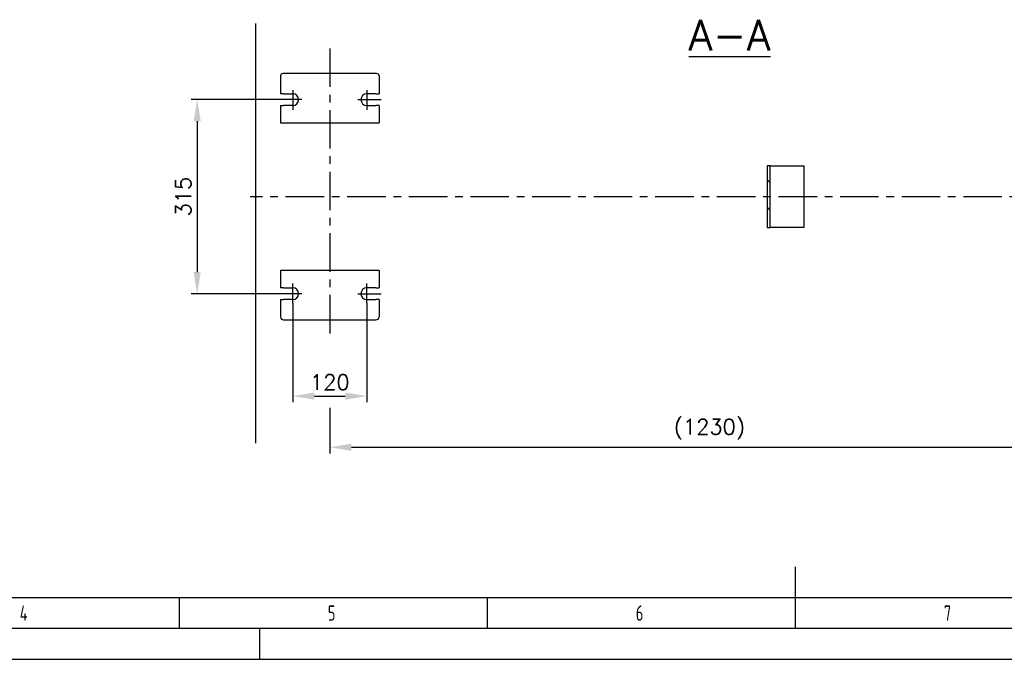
# Model space of a CAD drawing. Header units: millimetres. Extents: x 0 to 5940, y 0 to 4200.
# Tile 15 of 47: x 1710 to 3309, y 0 to 1038. Entities that reach past the tile are written whole.
import ezdxf
from ezdxf.enums import TextEntityAlignment as Align

# ---------------------------------------------------------------- set-up
doc = ezdxf.new("R2010")
doc.units = ezdxf.units.MM
doc.header["$LTSCALE"] = 50
doc.linetypes.add('MITTE', pattern=[2, 1.25, -0.25, 0.25, -0.25])
doc.layers.get('0').update_dxf_attribs({"linetype": 'CONTINUOUS'})
doc.layers.get('DEFPOINTS').update_dxf_attribs({"linetype": 'CONTINUOUS'})
for name, color, linetype in [('02-LINIE-035', 2, 'CONTINUOUS'), ('03-LINIE-050', 3, 'CONTINUOUS'), ('05-ACHSE', 1, 'MITTE'), ('06-MASSE1', 1, 'CONTINUOUS'), ('12-TEXT-050', 3, 'CONTINUOUS'), ('KSB-BLATTRAND', 2, 'CONTINUOUS')]:
    doc.layers.add(name, color=color, linetype=linetype)
doc.styles.add('ACA_NORM', font='ROMANS.SHX')
doc.styles.get("Standard").update_dxf_attribs({"font": 'ISOCP.SHX'})
doc.dimstyles.new('1-10', dxfattribs={"dimscale": 10, "dimtxt": 2.5, "dimasz": 3.5, "dimexe": 1, "dimexo": 0, "dimgap": 1, "dimtad": 1, "dimdec": 0, "dimzin": 0, "dimtxsty": 'ACA_NORM', "dimcen": 0, "dimadec": 0, "dimazin": 0, "dimtfac": 2.4, "dimtdec": 0, "dimtmove": 0, "dimatfit": 3, "dimfxl": 1, "dimtolj": 1, "dimtzin": 0, "dimarcsym": 0})

# ---------------------------------------------------------------- blocks, each defined once
blk = doc.blocks.new('*D11')
at = {"layer": '06-MASSE1', "color": 0, "lineweight": -2}
for p, q in [((2153.8, 578.3), (2153.8, 417.2)), ((2273.8, 578.3), (2273.8, 417.2)), ((2188.8, 427.2), (2238.8, 427.2))]:
    blk.add_line(p, q, dxfattribs=at)
at = {"layer": '06-MASSE1', "color": 0}
for points in [[(2188.8, 433), (2188.8, 421.4), (2153.8, 427.2)], [(2238.8, 433), (2238.8, 421.4), (2273.8, 427.2)]]:
    blk.add_solid(points, dxfattribs=at)
at = {"layer": 'DEFPOINTS', "color": 0}
for p in [(2153.8, 578.3), (2273.8, 578.3), (2273.8, 427.2)]:
    blk.add_point(p, dxfattribs=at)
at = {"layer": '06-MASSE1', "color": 0, "insert": (2213.8, 449.7), "char_height": 25, "attachment_point": 5, "style": 'ACA_NORM'}
blk.add_mtext('\\A1;120', dxfattribs=at)
blk = doc.blocks.new('*D12')
at = {"layer": '06-MASSE1', "color": 0, "lineweight": -2}
for p, q in [((2130.4, 908.4), (1988.6, 908.4)), ((1998.6, 873.4), (1998.6, 628.4)), ((2130.4, 593.4), (1988.6, 593.4))]:
    blk.add_line(p, q, dxfattribs=at)
at = {"layer": '06-MASSE1', "color": 0}
for points in [[(1992.7, 873.4), (2004.4, 873.4), (1998.6, 908.4)], [(1992.7, 628.4), (2004.4, 628.4), (1998.6, 593.4)]]:
    blk.add_solid(points, dxfattribs=at)
at = {"layer": 'DEFPOINTS', "color": 0}
for p in [(2130.4, 908.4), (1998.6, 593.4), (2130.4, 593.4)]:
    blk.add_point(p, dxfattribs=at)
at = {"layer": '06-MASSE1', "color": 0, "insert": (1976.1, 750.9), "char_height": 25, "attachment_point": 5, "rotation": 90, "style": 'ACA_NORM'}
blk.add_mtext('\\A1;315', dxfattribs=at)
blk = doc.blocks.new('*D13')
at = {"layer": '06-MASSE1', "color": 0, "lineweight": -2}
for p, q in [((3446.2, 602.9), (3446.2, 334.1)), ((2213.8, 408.2), (2213.8, 334.1)), ((2248.8, 344.1), (3411.2, 344.1))]:
    blk.add_line(p, q, dxfattribs=at)
at = {"layer": '06-MASSE1', "color": 0}
for points in [[(2248.8, 349.9), (2248.8, 338.3), (2213.8, 344.1)], [(3411.2, 349.9), (3411.2, 338.3), (3446.2, 344.1)]]:
    blk.add_solid(points, dxfattribs=at)
at = {"layer": 'DEFPOINTS', "color": 0}
for p in [(3446.2, 602.9), (2213.8, 408.2), (3446.2, 344.1)]:
    blk.add_point(p, dxfattribs=at)
at = {"layer": '06-MASSE1', "color": 0, "insert": (2830, 373.2), "char_height": 25, "attachment_point": 5, "style": 'ACA_NORM'}
blk.add_mtext('\\A1;(1230)', dxfattribs=at)
blk = doc.blocks.new('Rahmen_A2')
at = {"color": 1, "ltscale": 150}
for p, q in [((584, 10), (10, 10)), ((0, 0), (594, 0))]:
    blk.add_line(p, q, dxfattribs=at)
at = {"layer": 'KSB-BLATTRAND'}
for p, q in [((297, 5), (297, 15)), ((197, 5), (197, 10)), ((247, 5), (247, 10)), ((297, 5), (297, 10)), ((589, 5), (5, 5)), ((210, 0), (210, 5))]:
    blk.add_line(p, q, dxfattribs=at)
at = {"layer": 'KSB-BLATTRAND', "width": 0.75}
for s, p in [('4', (171.0625, 6.25)), ('5', (221.0625, 6.25)), ('6', (271.0625, 6.25)), ('7', (321.0625, 6.25))]:
    blk.add_text(s, height=2.5, dxfattribs=at).set_placement(p)

msp = doc.modelspace()

# ---------------------------------------------------------------- hatches: boundary and pattern name
at = {"layer": '02-LINIE-035'}
h = msp.add_hatch(dxfattribs=at)
h.set_pattern_fill('ANSI31', color=256, scale=254, angle=90.0002, style=0)
h.set_pattern_definition([(135.0002, (829.142, -180.05), (-22.45056, -22.45072), [])])
h.paths.add_polyline_path([(2923.8, 800.9), (2923.8, 700.9), (2928.8, 700.9), (2928.8, 800.9)])

# ---------------------------------------------------------------- linework, layer by layer
for p, q in [((2133.8, 946.9), (2133.8, 917.9)), ((2289.8, 950.9), (2137.8, 950.9)), ((2293.8, 946.9), (2293.8, 917.9)), ((2138.8, 917.9), (2133.8, 917.9)), ((2138.8, 917.9), (2153.8, 917.9)), ((2288.8, 917.9), (2273.8, 917.9)), ((2288.8, 917.9), (2293.8, 917.9)), ((2133.8, 898.9), (2133.8, 870.9)), ((2133.8, 898.9), (2138.8, 898.9)), ((2153.8, 898.9), (2138.8, 898.9)), ((2273.8, 898.9), (2288.8, 898.9)), ((2293.8, 898.9), (2288.8, 898.9)), ((2293.8, 898.9), (2293.8, 870.9)), ((2133.8, 870.9), (2293.8, 870.9)), ((2923.8, 800.9), (2923.8, 700.9)), ((2928.8, 800.9), (2923.8, 800.9)), ((2928.8, 700.9), (2928.8, 800.9)), ((2928.8, 800.9), (2930.8, 800.9)), ((2930.8, 800.9), (2983.8, 800.9)), ((2983.8, 700.9), (2983.8, 800.9)), ((2923.8, 700.9), (2928.8, 700.9)), ((2930.8, 700.9), (2928.8, 700.9)), ((2983.8, 700.9), (2930.8, 700.9)), ((2133.8, 630.9), (2133.8, 602.9)), ((2293.8, 630.9), (2133.8, 630.9)), ((2293.8, 630.9), (2293.8, 602.9)), ((2138.8, 602.9), (2133.8, 602.9)), ((2138.8, 602.9), (2153.8, 602.9)), ((2288.8, 602.9), (2273.8, 602.9)), ((2288.8, 602.9), (2293.8, 602.9)), ((2133.8, 583.9), (2133.8, 555.9)), ((2133.8, 583.9), (2138.8, 583.9)), ((2153.8, 583.9), (2138.8, 583.9)), ((2273.8, 583.9), (2288.8, 583.9)), ((2293.8, 583.9), (2288.8, 583.9)), ((2293.8, 583.9), (2293.8, 555.9)), ((2138.8, 550.9), (2288.8, 550.9))]:
    msp.add_line(p, q, dxfattribs=at)
for centre, radius, start, end in [((2137.8, 946.9), 4, 90, 180), ((2289.8, 946.9), 4, 0, 90), ((2153.8, 908.4), 9.5, 270, 90), ((2273.8, 908.4), 9.5, 90, 270), ((2153.8, 593.4), 9.5, 270, 90), ((2273.8, 593.4), 9.5, 90, 270), ((2138.8, 555.9), 5, 180, 270), ((2288.8, 555.9), 5, 270, 0)]:
    msp.add_arc(centre, radius, start, end, dxfattribs=at)
at = {"layer": '03-LINIE-050'}
msp.add_line((2093.8, 350.9), (2093.8, 1032.1), dxfattribs=at)
at = {"layer": '05-ACHSE'}
for p, q in [((2213.8, 991.5), (2213.8, 518.8)), ((2153.8, 923.6), (2153.8, 891.9)), ((2273.8, 923.6), (2273.8, 891.9)), ((2168.3, 908.4), (2130.4, 908.4)), ((2259.3, 908.4), (2297.2, 908.4)), ((3604.7, 750.9), (2084.8, 750.9)), ((2153.8, 578.3), (2153.8, 610)), ((2273.8, 578.3), (2273.8, 610)), ((2168.3, 593.4), (2130.4, 593.4)), ((2259.3, 593.4), (2297.2, 593.4))]:
    msp.add_line(p, q, dxfattribs=at)

# ---------------------------------------------------------------- block references
at = {"layer": 'KSB-BLATTRAND', "xscale": 10, "yscale": 10, "zscale": 10}
msp.add_blockref('Rahmen_A2', (0, 0), dxfattribs=at)

# ---------------------------------------------------------------- texts
at = {"layer": '12-TEXT-050', "style": 'ACA_NORM'}
msp.add_text('%%uA-A', height=50, dxfattribs=at).set_placement((2862.8, 988.2), align=Align.CENTER)

# ---------------------------------------------------------------- dimensions: what is measured, and where the dimension line sits
at = {"layer": '06-MASSE1'}
dim = msp.add_linear_dim(base=(1998.6, 593.4), p1=(2130.4, 908.4), p2=(2130.4, 593.4), angle=270, dimstyle='1-10', dxfattribs=at)
dim.commit()
dim.dimension.update_dxf_attribs({"geometry": '*D12', "text_midpoint": (1976.1, 750.9)})
dim = msp.add_linear_dim(base=(3446.2, 344.1), p1=(2213.8, 408.2), p2=(3446.2, 602.9), text='(<>)', dimstyle='1-10', override={"dimrnd": 10}, dxfattribs=at)
dim.commit()
dim.dimension.update_dxf_attribs({"geometry": '*D13', "text_midpoint": (2830, 373.2)})
dim = msp.add_linear_dim(base=(2273.8, 427.2), p1=(2153.8, 578.3), p2=(2273.8, 578.3), dimstyle='1-10', dxfattribs=at)
dim.commit()
dim.dimension.update_dxf_attribs({"geometry": '*D11', "text_midpoint": (2213.8, 449.7)})

doc.saveas('drawing.dxf')
